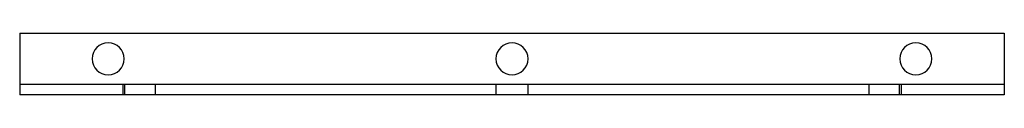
# Model space of a CAD drawing. Header units: millimetres. Extents: x -192 to 192, y -12 to 12.
import ezdxf

# ---------------------------------------------------------------- set-up
doc = ezdxf.new("R2010")
doc.units = ezdxf.units.MM
doc.layers.add('HIDDEN', color=7, linetype='Continuous')
doc.layers.add('THICK', color=7, linetype='Continuous')

msp = doc.modelspace()

# ---------------------------------------------------------------- linework, layer by layer
at = {"layer": 'HIDDEN'}
for p, q in [((-192, 12), (-192, 12)), ((192, 12), (192, 12)), ((-192, -8), (-192, -8)), ((192, -8), (-192, -8)), ((-151.73, -8), (-151.73, -12)), ((-151.08, -8), (-151.08, -12)), ((-139.23, -8), (-139.23, -12)), ((-6.25, -8), (-6.25, -12)), ((6.25, -12), (6.25, -8)), ((139.23, -8), (139.23, -12)), ((151.08, -12), (151.08, -8)), ((151.73, -8), (151.73, -12)), ((192, -8), (192, -8)), ((-192, -12), (-192, -12)), ((192, -12), (192, -12))]:
    msp.add_line(p, q, dxfattribs=at)
at = {"layer": 'THICK'}
for p, q in [((-192, 12), (-192, -12)), ((-192, 12), (192, 12)), ((192, 12), (192, -12)), ((192, -12), (-192, -12))]:
    msp.add_line(p, q, dxfattribs=at)
for centre, start, end in [((-157.5, 2), 0, 180), ((0, 2), 0, 180), ((157.5, 2), 0, 180), ((-157.5, 2), 180, 0), ((0, 2), 180, 0), ((157.5, 2), 180, 0)]:
    msp.add_arc(centre, 6.25, start, end, dxfattribs=at)

doc.saveas('drawing.dxf')
